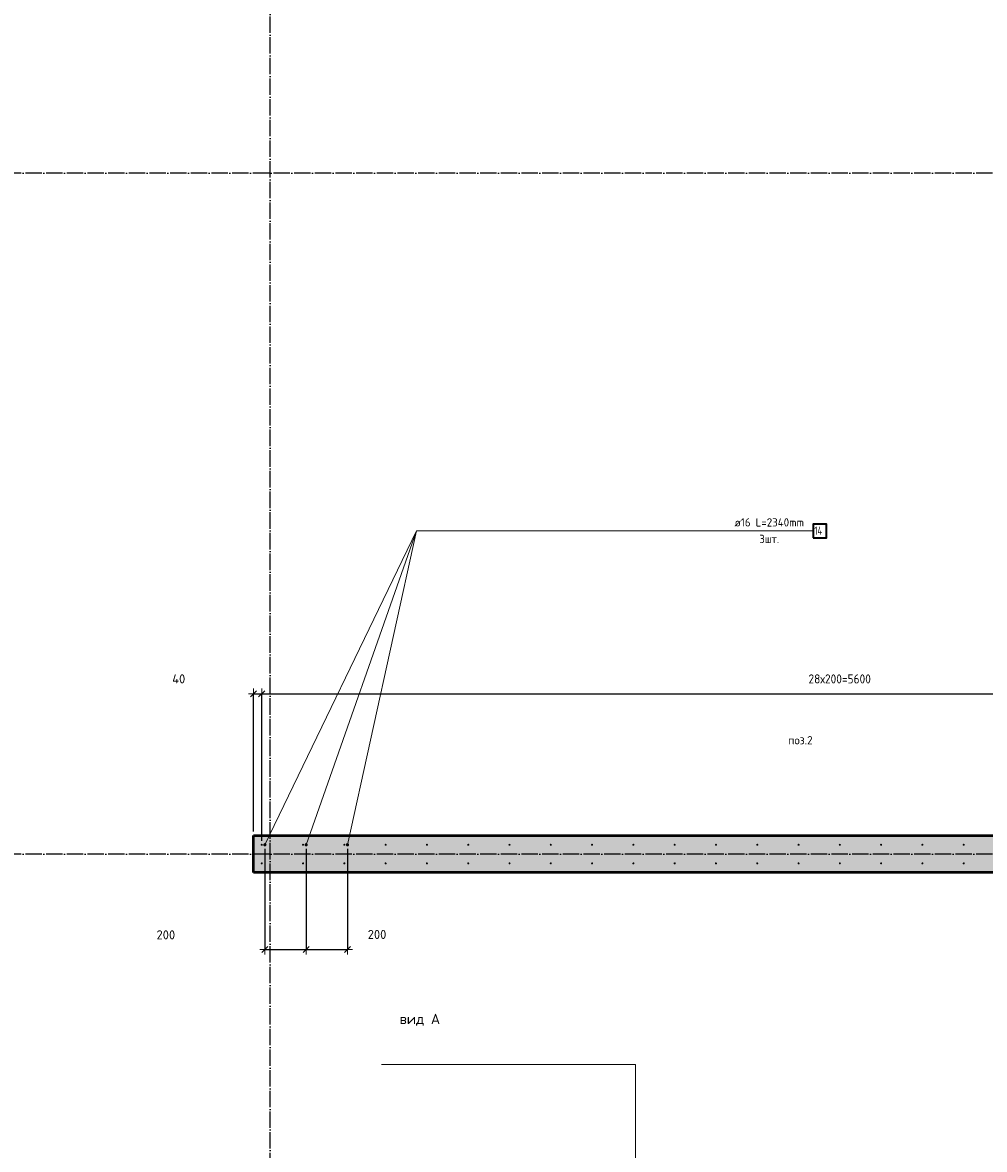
# Model space of a CAD drawing. Header units: millimetres. Extents: x -30645 to 44626, y 46540 to 77351.
# Tile 56 of 84: x 7201 to 11860, y 59749 to 65209. Entities that reach past the tile are written whole.
import ezdxf

# ---------------------------------------------------------------- set-up
doc = ezdxf.new("R2010")
doc.units = ezdxf.units.MM
doc.header["$PDMODE"] = 65
doc.linetypes.add('______11', pattern=[100, 80, -10, 0, -10])
doc.linetypes.add('______5', pattern=[220, 160, -20, 20, -20])
for name, color, linetype, lineweight in [('Standard', 7, 'Continuous', 25), ('Арм.стержн. вертикальными 1', 22, 'Continuous', 35), ('Обозначение разреза_ общее', 7, 'Continuous', 25), ('Размерная линия_ общее', 7, 'Continuous', 13)]:
    doc.layers.add(name, color=color, linetype=linetype, lineweight=lineweight)
doc.layers.add('Арм.стержн. вертикальными 2', color=7, linetype='Continuous', lineweight=35, true_color=0x006e00)
doc.layers.add('Осевая линия_ общее', color=7, linetype='______5', lineweight=13, true_color=0xa0a0a0)
doc.styles.add('ISOCPEUR', font='ISOCPEUR')
doc.dimstyles.new('DIMSTYLE_3', dxfattribs={"dimtxt": 44, "dimasz": 50, "dimexe": 0, "dimexo": 0, "dimgap": 22, "dimtad": 2, "dimdec": 0, "dimrnd": 5, "dimzin": 12, "dimdsep": 46, "dimtxsty": 'ISOCPEUR', "dimblk1": 'ALL_ML_STRICH', "dimblk2": 'ALL_ML_STRICH', "dimsah": 1, "dimcen": 0, "dimclrd": 7, "dimclre": 256, "dimclrt": 7, "dimadec": 0, "dimazin": 0, "dimtfac": 1, "dimtdec": 0, "dimtix": 1, "dimtmove": 2, "dimatfit": 3, "dimfxl": 0, "dimtzin": 0, "dimlwd": 0, "dimlwe": -3, "dimarcsym": 0})
doc.dimstyles.new('DIMSTYLE_8', dxfattribs={"dimtxt": 44, "dimasz": 50, "dimexe": 0, "dimexo": 0, "dimgap": 22, "dimtad": 2, "dimdec": 0, "dimrnd": 5, "dimzin": 12, "dimdsep": 46, "dimtxsty": 'ISOCPEUR', "dimblk1": 'ALL_ML_STRICH', "dimblk2": 'ALL_ML_STRICH', "dimsah": 1, "dimcen": 0, "dimclrd": 7, "dimclre": 256, "dimclrt": 7, "dimadec": 0, "dimazin": 0, "dimtfac": 1, "dimtdec": 0, "dimtix": 1, "dimtmove": 2, "dimatfit": 3, "dimfxl": 0, "dimtvp": 1.2, "dimtzin": 0, "dimlwd": 0, "dimlwe": -3, "dimarcsym": 0})

# ---------------------------------------------------------------- blocks, each defined once
blk = doc.blocks.new('ALL_ML_STRICH')
at = {"color": 0, "linetype": 'ByBlock', "lineweight": -2}
for p, q in [((-1, 0), (0.5, 0)), ((-0.3, -0.3), (0.3, 0.3)), ((0, -0.5), (0, 0.5))]:
    blk.add_line(p, q, dxfattribs=at)
blk = doc.blocks.new('*D252')
at = {"layer": 'DEFPOINTS', "color": 7, "linetype": 'Continuous', "lineweight": 13, "transparency": 33554687}
for p in [(8375, 61225), (8575, 61225), (8375, 60717.9)]:
    blk.add_point(p, dxfattribs=at)
at = {"layer": 'Размерная линия_ общее', "color": 253, "linetype": 'Continuous', "lineweight": -2, "true_color": 0xa0a0a0, "transparency": 33554687}
for p, q in [((8375, 61205), (8375, 60717.9)), ((8575, 61205), (8575, 60717.9))]:
    blk.add_line(p, q, dxfattribs=at)
at = {"layer": 'Размерная линия_ общее', "color": 7, "linetype": 'Continuous', "lineweight": -2, "transparency": 33554687}
blk.add_line((8375, 60717.9), (8575, 60717.9), dxfattribs=at)
at = {"layer": 'Размерная линия_ общее', "color": 7, "linetype": 'Continuous', "lineweight": 13, "transparency": 33554687, "xscale": 50, "yscale": 50, "zscale": 50, "rotation": 180}
blk.add_blockref('ALL_ML_STRICH', (8375, 60717.9), dxfattribs=at)
at = {"layer": 'Размерная линия_ общее', "color": 7, "linetype": 'Continuous', "lineweight": 13, "transparency": 33554687, "xscale": 50, "yscale": 50, "zscale": 50}
blk.add_blockref('ALL_ML_STRICH', (8575, 60717.9), dxfattribs=at)
at = {"layer": 'Размерная линия_ общее', "color": 7, "linetype": 'Continuous', "lineweight": 13, "transparency": 33554687, "insert": (7895.4, 60788.6), "char_height": 44, "width": 132, "attachment_point": 5, "style": 'ISOCPEUR'}
blk.add_mtext('\\A1;{200}', dxfattribs=at)
blk = doc.blocks.new('*D253')
at = {"layer": 'DEFPOINTS', "color": 7, "linetype": 'Continuous', "lineweight": 13, "transparency": 33554687}
for p in [(8575, 61225), (8775, 61225), (8575, 60717.9)]:
    blk.add_point(p, dxfattribs=at)
at = {"layer": 'Размерная линия_ общее', "color": 253, "linetype": 'Continuous', "lineweight": -2, "true_color": 0xa0a0a0, "transparency": 33554687}
for p, q in [((8575, 61205), (8575, 60717.9)), ((8775, 61205), (8775, 60717.9))]:
    blk.add_line(p, q, dxfattribs=at)
at = {"layer": 'Размерная линия_ общее', "color": 7, "linetype": 'Continuous', "lineweight": -2, "transparency": 33554687}
blk.add_line((8575, 60717.9), (8775, 60717.9), dxfattribs=at)
at = {"layer": 'Размерная линия_ общее', "color": 7, "linetype": 'Continuous', "lineweight": 13, "transparency": 33554687, "xscale": 50, "yscale": 50, "zscale": 50, "rotation": 180}
blk.add_blockref('ALL_ML_STRICH', (8575, 60717.9), dxfattribs=at)
at = {"layer": 'Размерная линия_ общее', "color": 7, "linetype": 'Continuous', "lineweight": 13, "transparency": 33554687, "xscale": 50, "yscale": 50, "zscale": 50}
blk.add_blockref('ALL_ML_STRICH', (8775, 60717.9), dxfattribs=at)
at = {"layer": 'Размерная линия_ общее', "color": 7, "linetype": 'Continuous', "lineweight": 13, "transparency": 33554687, "insert": (8918.4, 60790.7), "char_height": 44, "width": 132, "attachment_point": 5, "style": 'ISOCPEUR'}
blk.add_mtext('\\A1;{200}', dxfattribs=at)
blk = doc.blocks.new('*D314')
at = {"layer": 'DEFPOINTS', "color": 7, "linetype": 'Continuous', "lineweight": 13, "transparency": 33554687}
for p in [(8320, 61956.8), (8320, 61270), (8360, 61225)]:
    blk.add_point(p, dxfattribs=at)
at = {"layer": 'Размерная линия_ общее', "color": 253, "linetype": 'Continuous', "lineweight": -2, "true_color": 0xa0a0a0, "transparency": 33554687}
for p, q in [((8320, 61290), (8320, 61956.8)), ((8360, 61245), (8360, 61956.8))]:
    blk.add_line(p, q, dxfattribs=at)
at = {"layer": 'Размерная линия_ общее', "color": 7, "linetype": 'Continuous', "lineweight": -2, "transparency": 33554687}
blk.add_line((8320, 61956.8), (8360, 61956.8), dxfattribs=at)
at = {"layer": 'Размерная линия_ общее', "color": 7, "linetype": 'Continuous', "lineweight": 13, "transparency": 33554687, "xscale": 50, "yscale": 50, "zscale": 50, "rotation": 180}
blk.add_blockref('ALL_ML_STRICH', (8320, 61956.8), dxfattribs=at)
at = {"layer": 'Размерная линия_ общее', "color": 7, "linetype": 'Continuous', "lineweight": 13, "transparency": 33554687, "xscale": 50, "yscale": 50, "zscale": 50}
blk.add_blockref('ALL_ML_STRICH', (8360, 61956.8), dxfattribs=at)
at = {"layer": 'Размерная линия_ общее', "color": 7, "linetype": 'Continuous', "lineweight": 13, "transparency": 33554687, "insert": (7957.9, 62029), "char_height": 44, "width": 88, "attachment_point": 5, "style": 'ISOCPEUR'}
blk.add_mtext('\\A1;{40}', dxfattribs=at)
blk = doc.blocks.new('*D315')
at = {"layer": 'DEFPOINTS', "color": 7, "linetype": 'Continuous', "lineweight": 13, "transparency": 33554687}
for p in [(8360, 61956.8), (8360, 61225), (13960, 61225)]:
    blk.add_point(p, dxfattribs=at)
at = {"layer": 'Размерная линия_ общее', "color": 253, "linetype": 'Continuous', "lineweight": -2, "true_color": 0xa0a0a0, "transparency": 33554687}
for p, q in [((8360, 61245), (8360, 61956.8)), ((13960, 61245), (13960, 61956.8))]:
    blk.add_line(p, q, dxfattribs=at)
at = {"layer": 'Размерная линия_ общее', "color": 7, "linetype": 'Continuous', "lineweight": -2, "transparency": 33554687}
blk.add_line((8360, 61956.8), (13960, 61956.8), dxfattribs=at)
at = {"layer": 'Размерная линия_ общее', "color": 7, "linetype": 'Continuous', "lineweight": 13, "transparency": 33554687, "xscale": 50, "yscale": 50, "zscale": 50, "rotation": 180}
blk.add_blockref('ALL_ML_STRICH', (8360, 61956.8), dxfattribs=at)
at = {"layer": 'Размерная линия_ общее', "color": 7, "linetype": 'Continuous', "lineweight": 13, "transparency": 33554687, "xscale": 50, "yscale": 50, "zscale": 50}
blk.add_blockref('ALL_ML_STRICH', (13960, 61956.8), dxfattribs=at)
at = {"layer": 'Размерная линия_ общее', "color": 7, "linetype": 'Continuous', "lineweight": 13, "transparency": 33554687, "insert": (11008, 62050.8), "char_height": 44, "width": 2.2, "attachment_point": 1, "line_spacing_factor": 0.60241, "style": 'ISOCPEUR'}
blk.add_mtext('\\W0.91;28х200=5600', dxfattribs=at)

msp = doc.modelspace()

# ---------------------------------------------------------------- hatches: boundary and pattern name
at = {"linetype": 'Continuous', "lineweight": 13, "transparency": 33554687}
msp.add_hatch(color=7, dxfattribs=at).paths.add_polyline_path([(14100, 61090), (14100, 61270), (8320, 61270), (8320, 61090)])
at = {"layer": 'Арм.стержн. вертикальными 1', "linetype": 'Continuous', "lineweight": 50, "transparency": 33554687}
for points in [[(8365, 61225), (8364.6, 61226.9), (8363.5, 61228.5), (8361.9, 61229.6), (8360, 61230), (8358.1, 61229.6), (8356.5, 61228.5), (8355.4, 61226.9), (8355, 61225), (8355.4, 61223.1), (8356.5, 61221.5), (8358.1, 61220.4), (8360, 61220), (8361.9, 61220.4), (8363.5, 61221.5), (8364.6, 61223.1)], [(8565, 61225), (8564.6, 61226.9), (8563.5, 61228.5), (8561.9, 61229.6), (8560, 61230), (8558.1, 61229.6), (8556.5, 61228.5), (8555.4, 61226.9), (8555, 61225), (8555.4, 61223.1), (8556.5, 61221.5), (8558.1, 61220.4), (8560, 61220), (8561.9, 61220.4), (8563.5, 61221.5), (8564.6, 61223.1)], [(8765, 61225), (8764.6, 61226.9), (8763.5, 61228.5), (8761.9, 61229.6), (8760, 61230), (8758.1, 61229.6), (8756.5, 61228.5), (8755.4, 61226.9), (8755, 61225), (8755.4, 61223.1), (8756.5, 61221.5), (8758.1, 61220.4), (8760, 61220), (8761.9, 61220.4), (8763.5, 61221.5), (8764.6, 61223.1)], [(8965, 61225), (8964.6, 61226.9), (8963.5, 61228.5), (8961.9, 61229.6), (8960, 61230), (8958.1, 61229.6), (8956.5, 61228.5), (8955.4, 61226.9), (8955, 61225), (8955.4, 61223.1), (8956.5, 61221.5), (8958.1, 61220.4), (8960, 61220), (8961.9, 61220.4), (8963.5, 61221.5), (8964.6, 61223.1)], [(9165, 61225), (9164.6, 61226.9), (9163.5, 61228.5), (9161.9, 61229.6), (9160, 61230), (9158.1, 61229.6), (9156.5, 61228.5), (9155.4, 61226.9), (9155, 61225), (9155.4, 61223.1), (9156.5, 61221.5), (9158.1, 61220.4), (9160, 61220), (9161.9, 61220.4), (9163.5, 61221.5), (9164.6, 61223.1)], [(9365, 61225), (9364.6, 61226.9), (9363.5, 61228.5), (9361.9, 61229.6), (9360, 61230), (9358.1, 61229.6), (9356.5, 61228.5), (9355.4, 61226.9), (9355, 61225), (9355.4, 61223.1), (9356.5, 61221.5), (9358.1, 61220.4), (9360, 61220), (9361.9, 61220.4), (9363.5, 61221.5), (9364.6, 61223.1)], [(9565, 61225), (9564.6, 61226.9), (9563.5, 61228.5), (9561.9, 61229.6), (9560, 61230), (9558.1, 61229.6), (9556.5, 61228.5), (9555.4, 61226.9), (9555, 61225), (9555.4, 61223.1), (9556.5, 61221.5), (9558.1, 61220.4), (9560, 61220), (9561.9, 61220.4), (9563.5, 61221.5), (9564.6, 61223.1)], [(9765, 61225), (9764.6, 61226.9), (9763.5, 61228.5), (9761.9, 61229.6), (9760, 61230), (9758.1, 61229.6), (9756.5, 61228.5), (9755.4, 61226.9), (9755, 61225), (9755.4, 61223.1), (9756.5, 61221.5), (9758.1, 61220.4), (9760, 61220), (9761.9, 61220.4), (9763.5, 61221.5), (9764.6, 61223.1)], [(9965, 61225), (9964.6, 61226.9), (9963.5, 61228.5), (9961.9, 61229.6), (9960, 61230), (9958.1, 61229.6), (9956.5, 61228.5), (9955.4, 61226.9), (9955, 61225), (9955.4, 61223.1), (9956.5, 61221.5), (9958.1, 61220.4), (9960, 61220), (9961.9, 61220.4), (9963.5, 61221.5), (9964.6, 61223.1)], [(10165, 61225), (10164.6, 61226.9), (10163.5, 61228.5), (10161.9, 61229.6), (10160, 61230), (10158.1, 61229.6), (10156.5, 61228.5), (10155.4, 61226.9), (10155, 61225), (10155.4, 61223.1), (10156.5, 61221.5), (10158.1, 61220.4), (10160, 61220), (10161.9, 61220.4), (10163.5, 61221.5), (10164.6, 61223.1)], [(10365, 61225), (10364.6, 61226.9), (10363.5, 61228.5), (10361.9, 61229.6), (10360, 61230), (10358.1, 61229.6), (10356.5, 61228.5), (10355.4, 61226.9), (10355, 61225), (10355.4, 61223.1), (10356.5, 61221.5), (10358.1, 61220.4), (10360, 61220), (10361.9, 61220.4), (10363.5, 61221.5), (10364.6, 61223.1)], [(10565, 61225), (10564.6, 61226.9), (10563.5, 61228.5), (10561.9, 61229.6), (10560, 61230), (10558.1, 61229.6), (10556.5, 61228.5), (10555.4, 61226.9), (10555, 61225), (10555.4, 61223.1), (10556.5, 61221.5), (10558.1, 61220.4), (10560, 61220), (10561.9, 61220.4), (10563.5, 61221.5), (10564.6, 61223.1)], [(10765, 61225), (10764.6, 61226.9), (10763.5, 61228.5), (10761.9, 61229.6), (10760, 61230), (10758.1, 61229.6), (10756.5, 61228.5), (10755.4, 61226.9), (10755, 61225), (10755.4, 61223.1), (10756.5, 61221.5), (10758.1, 61220.4), (10760, 61220), (10761.9, 61220.4), (10763.5, 61221.5), (10764.6, 61223.1)], [(10965, 61225), (10964.6, 61226.9), (10963.5, 61228.5), (10961.9, 61229.6), (10960, 61230), (10958.1, 61229.6), (10956.5, 61228.5), (10955.4, 61226.9), (10955, 61225), (10955.4, 61223.1), (10956.5, 61221.5), (10958.1, 61220.4), (10960, 61220), (10961.9, 61220.4), (10963.5, 61221.5), (10964.6, 61223.1)], [(11165, 61225), (11164.6, 61226.9), (11163.5, 61228.5), (11161.9, 61229.6), (11160, 61230), (11158.1, 61229.6), (11156.5, 61228.5), (11155.4, 61226.9), (11155, 61225), (11155.4, 61223.1), (11156.5, 61221.5), (11158.1, 61220.4), (11160, 61220), (11161.9, 61220.4), (11163.5, 61221.5), (11164.6, 61223.1)], [(11365, 61225), (11364.6, 61226.9), (11363.5, 61228.5), (11361.9, 61229.6), (11360, 61230), (11358.1, 61229.6), (11356.5, 61228.5), (11355.4, 61226.9), (11355, 61225), (11355.4, 61223.1), (11356.5, 61221.5), (11358.1, 61220.4), (11360, 61220), (11361.9, 61220.4), (11363.5, 61221.5), (11364.6, 61223.1)], [(11565, 61225), (11564.6, 61226.9), (11563.5, 61228.5), (11561.9, 61229.6), (11560, 61230), (11558.1, 61229.6), (11556.5, 61228.5), (11555.4, 61226.9), (11555, 61225), (11555.4, 61223.1), (11556.5, 61221.5), (11558.1, 61220.4), (11560, 61220), (11561.9, 61220.4), (11563.5, 61221.5), (11564.6, 61223.1)], [(11765, 61225), (11764.6, 61226.9), (11763.5, 61228.5), (11761.9, 61229.6), (11760, 61230), (11758.1, 61229.6), (11756.5, 61228.5), (11755.4, 61226.9), (11755, 61225), (11755.4, 61223.1), (11756.5, 61221.5), (11758.1, 61220.4), (11760, 61220), (11761.9, 61220.4), (11763.5, 61221.5), (11764.6, 61223.1)], [(8365, 61135), (8364.6, 61136.9), (8363.5, 61138.5), (8361.9, 61139.6), (8360, 61140), (8358.1, 61139.6), (8356.5, 61138.5), (8355.4, 61136.9), (8355, 61135), (8355.4, 61133.1), (8356.5, 61131.5), (8358.1, 61130.4), (8360, 61130), (8361.9, 61130.4), (8363.5, 61131.5), (8364.6, 61133.1)], [(8565, 61135), (8564.6, 61136.9), (8563.5, 61138.5), (8561.9, 61139.6), (8560, 61140), (8558.1, 61139.6), (8556.5, 61138.5), (8555.4, 61136.9), (8555, 61135), (8555.4, 61133.1), (8556.5, 61131.5), (8558.1, 61130.4), (8560, 61130), (8561.9, 61130.4), (8563.5, 61131.5), (8564.6, 61133.1)], [(8765, 61135), (8764.6, 61136.9), (8763.5, 61138.5), (8761.9, 61139.6), (8760, 61140), (8758.1, 61139.6), (8756.5, 61138.5), (8755.4, 61136.9), (8755, 61135), (8755.4, 61133.1), (8756.5, 61131.5), (8758.1, 61130.4), (8760, 61130), (8761.9, 61130.4), (8763.5, 61131.5), (8764.6, 61133.1)], [(8965, 61135), (8964.6, 61136.9), (8963.5, 61138.5), (8961.9, 61139.6), (8960, 61140), (8958.1, 61139.6), (8956.5, 61138.5), (8955.4, 61136.9), (8955, 61135), (8955.4, 61133.1), (8956.5, 61131.5), (8958.1, 61130.4), (8960, 61130), (8961.9, 61130.4), (8963.5, 61131.5), (8964.6, 61133.1)], [(9165, 61135), (9164.6, 61136.9), (9163.5, 61138.5), (9161.9, 61139.6), (9160, 61140), (9158.1, 61139.6), (9156.5, 61138.5), (9155.4, 61136.9), (9155, 61135), (9155.4, 61133.1), (9156.5, 61131.5), (9158.1, 61130.4), (9160, 61130), (9161.9, 61130.4), (9163.5, 61131.5), (9164.6, 61133.1)], [(9365, 61135), (9364.6, 61136.9), (9363.5, 61138.5), (9361.9, 61139.6), (9360, 61140), (9358.1, 61139.6), (9356.5, 61138.5), (9355.4, 61136.9), (9355, 61135), (9355.4, 61133.1), (9356.5, 61131.5), (9358.1, 61130.4), (9360, 61130), (9361.9, 61130.4), (9363.5, 61131.5), (9364.6, 61133.1)], [(9565, 61135), (9564.6, 61136.9), (9563.5, 61138.5), (9561.9, 61139.6), (9560, 61140), (9558.1, 61139.6), (9556.5, 61138.5), (9555.4, 61136.9), (9555, 61135), (9555.4, 61133.1), (9556.5, 61131.5), (9558.1, 61130.4), (9560, 61130), (9561.9, 61130.4), (9563.5, 61131.5), (9564.6, 61133.1)], [(9765, 61135), (9764.6, 61136.9), (9763.5, 61138.5), (9761.9, 61139.6), (9760, 61140), (9758.1, 61139.6), (9756.5, 61138.5), (9755.4, 61136.9), (9755, 61135), (9755.4, 61133.1), (9756.5, 61131.5), (9758.1, 61130.4), (9760, 61130), (9761.9, 61130.4), (9763.5, 61131.5), (9764.6, 61133.1)], [(9965, 61135), (9964.6, 61136.9), (9963.5, 61138.5), (9961.9, 61139.6), (9960, 61140), (9958.1, 61139.6), (9956.5, 61138.5), (9955.4, 61136.9), (9955, 61135), (9955.4, 61133.1), (9956.5, 61131.5), (9958.1, 61130.4), (9960, 61130), (9961.9, 61130.4), (9963.5, 61131.5), (9964.6, 61133.1)], [(10165, 61135), (10164.6, 61136.9), (10163.5, 61138.5), (10161.9, 61139.6), (10160, 61140), (10158.1, 61139.6), (10156.5, 61138.5), (10155.4, 61136.9), (10155, 61135), (10155.4, 61133.1), (10156.5, 61131.5), (10158.1, 61130.4), (10160, 61130), (10161.9, 61130.4), (10163.5, 61131.5), (10164.6, 61133.1)], [(10365, 61135), (10364.6, 61136.9), (10363.5, 61138.5), (10361.9, 61139.6), (10360, 61140), (10358.1, 61139.6), (10356.5, 61138.5), (10355.4, 61136.9), (10355, 61135), (10355.4, 61133.1), (10356.5, 61131.5), (10358.1, 61130.4), (10360, 61130), (10361.9, 61130.4), (10363.5, 61131.5), (10364.6, 61133.1)], [(10565, 61135), (10564.6, 61136.9), (10563.5, 61138.5), (10561.9, 61139.6), (10560, 61140), (10558.1, 61139.6), (10556.5, 61138.5), (10555.4, 61136.9), (10555, 61135), (10555.4, 61133.1), (10556.5, 61131.5), (10558.1, 61130.4), (10560, 61130), (10561.9, 61130.4), (10563.5, 61131.5), (10564.6, 61133.1)], [(10765, 61135), (10764.6, 61136.9), (10763.5, 61138.5), (10761.9, 61139.6), (10760, 61140), (10758.1, 61139.6), (10756.5, 61138.5), (10755.4, 61136.9), (10755, 61135), (10755.4, 61133.1), (10756.5, 61131.5), (10758.1, 61130.4), (10760, 61130), (10761.9, 61130.4), (10763.5, 61131.5), (10764.6, 61133.1)], [(10965, 61135), (10964.6, 61136.9), (10963.5, 61138.5), (10961.9, 61139.6), (10960, 61140), (10958.1, 61139.6), (10956.5, 61138.5), (10955.4, 61136.9), (10955, 61135), (10955.4, 61133.1), (10956.5, 61131.5), (10958.1, 61130.4), (10960, 61130), (10961.9, 61130.4), (10963.5, 61131.5), (10964.6, 61133.1)], [(11165, 61135), (11164.6, 61136.9), (11163.5, 61138.5), (11161.9, 61139.6), (11160, 61140), (11158.1, 61139.6), (11156.5, 61138.5), (11155.4, 61136.9), (11155, 61135), (11155.4, 61133.1), (11156.5, 61131.5), (11158.1, 61130.4), (11160, 61130), (11161.9, 61130.4), (11163.5, 61131.5), (11164.6, 61133.1)], [(11365, 61135), (11364.6, 61136.9), (11363.5, 61138.5), (11361.9, 61139.6), (11360, 61140), (11358.1, 61139.6), (11356.5, 61138.5), (11355.4, 61136.9), (11355, 61135), (11355.4, 61133.1), (11356.5, 61131.5), (11358.1, 61130.4), (11360, 61130), (11361.9, 61130.4), (11363.5, 61131.5), (11364.6, 61133.1)], [(11565, 61135), (11564.6, 61136.9), (11563.5, 61138.5), (11561.9, 61139.6), (11560, 61140), (11558.1, 61139.6), (11556.5, 61138.5), (11555.4, 61136.9), (11555, 61135), (11555.4, 61133.1), (11556.5, 61131.5), (11558.1, 61130.4), (11560, 61130), (11561.9, 61130.4), (11563.5, 61131.5), (11564.6, 61133.1)], [(11765, 61135), (11764.6, 61136.9), (11763.5, 61138.5), (11761.9, 61139.6), (11760, 61140), (11758.1, 61139.6), (11756.5, 61138.5), (11755.4, 61136.9), (11755, 61135), (11755.4, 61133.1), (11756.5, 61131.5), (11758.1, 61130.4), (11760, 61130), (11761.9, 61130.4), (11763.5, 61131.5), (11764.6, 61133.1)]]:
    msp.add_hatch(color=4, dxfattribs=at).paths.add_polyline_path(points)
at = {"layer": 'Арм.стержн. вертикальными 2', "linetype": 'Continuous', "lineweight": 50, "transparency": 33554687}
for points in [[(8383, 61225), (8382.4, 61228.1), (8380.7, 61230.7), (8378.1, 61232.4), (8375, 61233), (8371.9, 61232.4), (8369.3, 61230.7), (8367.6, 61228.1), (8367, 61225), (8367.6, 61221.9), (8369.3, 61219.3), (8371.9, 61217.6), (8375, 61217), (8378.1, 61217.6), (8380.7, 61219.3), (8382.4, 61221.9)], [(8583, 61225), (8582.4, 61228.1), (8580.7, 61230.7), (8578.1, 61232.4), (8575, 61233), (8571.9, 61232.4), (8569.3, 61230.7), (8567.6, 61228.1), (8567, 61225), (8567.6, 61221.9), (8569.3, 61219.3), (8571.9, 61217.6), (8575, 61217), (8578.1, 61217.6), (8580.7, 61219.3), (8582.4, 61221.9)], [(8783, 61225), (8782.4, 61228.1), (8780.7, 61230.7), (8778.1, 61232.4), (8775, 61233), (8771.9, 61232.4), (8769.3, 61230.7), (8767.6, 61228.1), (8767, 61225), (8767.6, 61221.9), (8769.3, 61219.3), (8771.9, 61217.6), (8775, 61217), (8778.1, 61217.6), (8780.7, 61219.3), (8782.4, 61221.9)]]:
    msp.add_hatch(color=7, dxfattribs=at).paths.add_polyline_path(points)

# ---------------------------------------------------------------- linework, layer by layer
at = {"color": 7, "linetype": 'Continuous', "lineweight": 50, "transparency": 33554687}
for p, q in [((8320, 61090), (8320, 61270)), ((8320, 61270), (14100, 61270)), ((14100, 61090), (8320, 61090))]:
    msp.add_line(p, q, dxfattribs=at)
at = {"layer": 'Арм.стержн. вертикальными 2', "color": 7, "linetype": 'Continuous', "lineweight": 13, "transparency": 33554687}
for q in [(8375, 61225), (8575, 61225), (8775, 61225), (11030, 62745.9)]:
    msp.add_line((9110, 62745.9), q, dxfattribs=at)
at = {"layer": 'Арм.стержн. вертикальными 2', "color": 7, "linetype": 'Continuous', "lineweight": 35, "transparency": 33554687}
msp.add_lwpolyline([(11030, 62712.5), (11095.4, 62712.5), (11095.4, 62779.2), (11030, 62779.2), (11030, 62712.5)], dxfattribs=at)
at = {"layer": 'Обозначение разреза_ общее', "color": 7, "linetype": 'Continuous', "lineweight": 13, "transparency": 33554687}
msp.add_lwpolyline([(8940.4, 60160.4), (10170.4, 60160.4), (10170.4, 59480.4)], dxfattribs=at)
at = {"layer": 'Осевая линия_ общее', "color": 253, "linetype": '______11', "lineweight": -3, "true_color": 0xa0a0a0, "transparency": 33554687}
for p, q in [((8400, 46640), (8400, 69548.2)), ((14202, 64480), (-2131.8, 64480)), ((14202, 61180), (-2131.8, 61180))]:
    msp.add_line(p, q, dxfattribs=at)

# ---------------------------------------------------------------- texts
at = {"layer": 'Standard', "color": 7, "linetype": 'Continuous', "lineweight": 18, "transparency": 33554687, "insert": (10909.1, 61711.7), "char_height": 40, "width": 140.769, "attachment_point": 7, "style": 'ISOCPEUR'}
msp.add_mtext('\\A1;{\\fISOCPEUR|i0|b0;\\H40.000000;\\W1.000000;\\C7;поз.2}\\P', dxfattribs=at)
at = {"layer": 'Арм.стержн. вертикальными 2', "color": 7, "linetype": 'Continuous', "lineweight": 25, "transparency": 33554687, "char_height": 40, "attachment_point": 7, "style": 'ISOCPEUR'}
for s, insert, width in [('\\W0.96;ø16 L=2340mm ', (10650, 62767.2), 395.02), ('\\W0.76;14', (11036.7, 62727.2), 67.275), ('\\W0.94;3шт. ', (10770, 62687.2), 154.838)]:
    msp.add_mtext(s, dxfattribs=dict(at, insert=insert, width=width))
at = {"layer": 'Обозначение разреза_ общее', "color": 7, "linetype": 'Continuous', "lineweight": 13, "transparency": 33554687, "insert": (9027.5, 60377.1), "char_height": 50, "width": 203.684, "attachment_point": 4, "style": 'ISOCPEUR'}
msp.add_mtext('\\A1;{\\fISOCPEUR|i0|b0;\\H50.000000;\\W1.000000;\\C7;вид А}\\P', dxfattribs=at)

# ---------------------------------------------------------------- dimensions: what is measured, and where the dimension line sits
at = {"layer": 'Размерная линия_ общее', "color": 7, "linetype": 'Continuous', "lineweight": 13, "transparency": 33554687}
for base, p1, p2, dimstyle, picture, middle in [((8360, 61956.8), (8320, 61290), (8360, 61245), 'DIMSTYLE_8', '*D314', (7957.9, 62029)), ((8575, 60717.9), (8375, 61205), (8575, 61205), 'DIMSTYLE_3', '*D252', (7895.4, 60788.6)), ((8775, 60717.9), (8575, 61205), (8775, 61205), 'DIMSTYLE_3', '*D253', (8918.4, 60790.7))]:
    dim = msp.add_linear_dim(base=base, p1=p1, p2=p2, dimstyle=dimstyle, override={"dimpost": '<>', "dimclrd": 7, "dimclre": 253, "dimclrt": 7, "dimlwd": 0, "dimlwe": 65533}, dxfattribs=at)
    dim.commit()
    dim.dimension.update_dxf_attribs({"geometry": picture, "text_midpoint": middle, "dimtype": 160})
dim = msp.add_linear_dim(base=(13960, 61956.8), p1=(8360, 61245), p2=(13960, 61245), text='\\W0.91;28х200=5600', dimstyle='DIMSTYLE_3', override={"dimpost": '<>', "dimclrd": 7, "dimclre": 253, "dimclrt": 7, "dimlwd": 0, "dimlwe": 65533}, dxfattribs=at)
dim.commit()
dim.dimension.update_dxf_attribs({"geometry": '*D315', "text_midpoint": (11160, 61978.8), "dimtype": 160})

doc.saveas('drawing.dxf')
